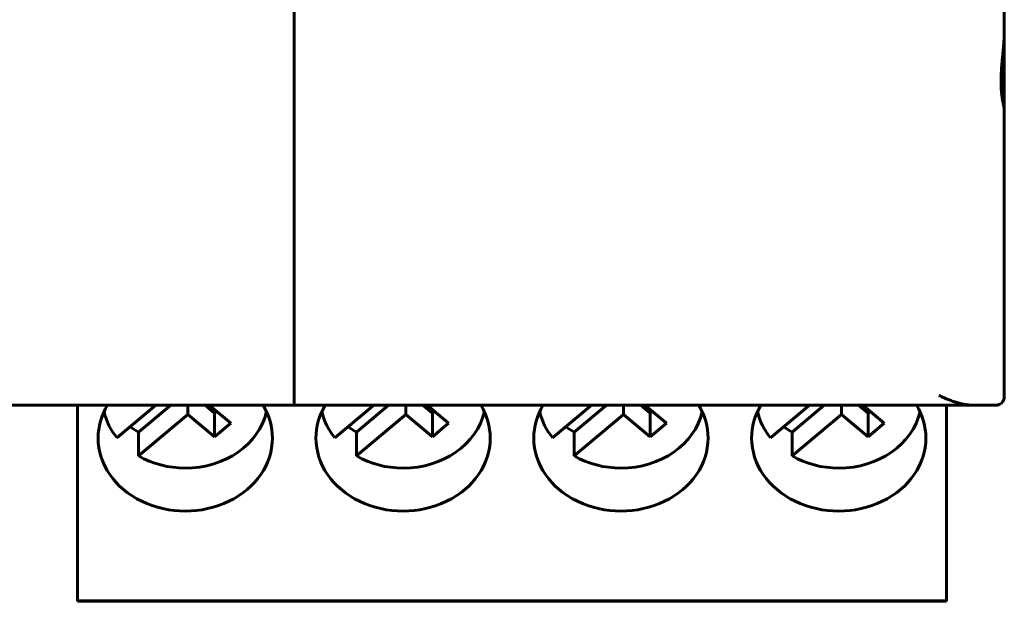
# Model space of a CAD drawing. Header units: millimetres. Extents: x -13 to 39, y -19 to 89.
# Tile 2 of 9: x 16 to 39, y -19 to -6. Entities that reach past the tile are written whole.
import ezdxf

# ---------------------------------------------------------------- set-up
doc = ezdxf.new("R2010")
doc.units = ezdxf.units.MM
doc.linetypes.add('K5LT_BASIC', pattern=[0])

msp = doc.modelspace()

# ---------------------------------------------------------------- linework, layer by layer
at = {"color": 150, "linetype": 'K5LT_BASIC', "lineweight": 60, "true_color": 0x0080ff}
for p, q in [((22.639, -1.962), (22.639, -14.663)), ((38.939, -2.918), (38.939, -6.062)), ((38.939, -7.591), (38.939, -6.062)), ((38.939, -7.887), (38.939, -7.591)), ((38.939, -7.887), (38.939, -14.463)), ((15.089, -14.663), (17.589, -14.663)), ((16.839, -14.663), (15.839, -14.663)), ((16.839, -14.663), (17.089, -14.663)), ((17.589, -14.663), (17.089, -14.663)), ((17.589, -14.663), (17.639, -14.663)), ((17.589, -14.663), (37.689, -14.663)), ((17.664, -19.059), (17.664, -14.662)), ((19.464, -14.662), (18.572, -15.411)), ((19.805, -14.662), (19.067, -15.281)), ((20.2, -14.875), (20.2, -14.662)), ((20.811, -14.844), (20.595, -14.662)), ((20.69, -14.662), (21.184, -15.076)), ((24.464, -14.662), (23.572, -15.411)), ((24.805, -14.662), (24.067, -15.281)), ((25.2, -14.875), (25.2, -14.662)), ((25.811, -14.844), (25.595, -14.662)), ((25.69, -14.662), (26.184, -15.076)), ((29.464, -14.662), (28.572, -15.411)), ((29.805, -14.662), (29.067, -15.281)), ((30.2, -14.875), (30.2, -14.662)), ((30.811, -14.844), (30.595, -14.662)), ((30.69, -14.662), (31.184, -15.076)), ((34.464, -14.662), (33.572, -15.411)), ((34.805, -14.662), (34.067, -15.281)), ((35.2, -14.875), (35.2, -14.662)), ((35.811, -14.844), (35.595, -14.662)), ((35.69, -14.662), (36.184, -15.076)), ((37.614, -19.059), (37.614, -14.662)), ((37.689, -14.663), (38.233, -14.663)), ((38.233, -14.663), (38.189, -14.663)), ((38.233, -14.663), (38.739, -14.663)), ((19.067, -15.826), (20.2, -14.875)), ((20.2, -14.875), (20.811, -15.388)), ((20.811, -14.844), (20.859, -14.804)), ((20.811, -15.388), (20.811, -14.844)), ((24.067, -15.826), (25.2, -14.875)), ((25.2, -14.875), (25.811, -15.388)), ((25.811, -14.844), (25.859, -14.804)), ((25.811, -15.388), (25.811, -14.844)), ((29.067, -15.826), (30.2, -14.875)), ((30.2, -14.875), (30.811, -15.388)), ((30.811, -14.844), (30.859, -14.804)), ((30.811, -15.388), (30.811, -14.844)), ((34.067, -15.826), (35.2, -14.875)), ((35.2, -14.875), (35.811, -15.388)), ((35.811, -14.844), (35.859, -14.804)), ((35.811, -15.388), (35.811, -14.844)), ((20.811, -15.388), (21.184, -15.076)), ((25.811, -15.388), (26.184, -15.076)), ((30.811, -15.388), (31.184, -15.076)), ((35.811, -15.388), (36.184, -15.076)), ((19.067, -15.281), (19.067, -15.826)), ((24.067, -15.281), (24.067, -15.826)), ((29.067, -15.281), (29.067, -15.826)), ((34.067, -15.281), (34.067, -15.826)), ((17.664, -19.059), (17.664, -19.151)), ((37.614, -19.151), (17.664, -19.151)), ((17.664, -19.151), (17.664, -19.163)), ((37.614, -19.163), (17.664, -19.163)), ((37.614, -19.059), (37.614, -19.151)), ((37.614, -19.151), (37.614, -19.163))]:
    msp.add_line(p, q, dxfattribs=at)
msp.add_arc((38.739, -14.463), 0.2, 270, 0, dxfattribs=at)
for centre, major_axis, start_param, end_param in [((20.139, -15.414), (-2, 0), 5.818447, 6.283185), ((20.139, -15.414), (-2, 0), 3.141593, 3.60633), ((25.139, -15.414), (-2, 0), 5.818447, 6.283185), ((25.139, -15.414), (-2, 0), 3.141593, 3.60633), ((30.139, -15.414), (-2, 0), 5.818447, 6.283185), ((30.139, -15.414), (-2, 0), 3.141593, 3.60633), ((35.139, -15.414), (-2, 0), 5.818447, 6.283185), ((35.139, -15.414), (-2, 0), 3.141593, 3.60633), ((20.139, -14.512), (-1.898, 0), 0.187233, 0.599937), ((20.139, -14.512), (1.898, 0), 4.712389, 6.095952), ((25.139, -14.512), (-1.898, 0), 0.187233, 0.599937), ((25.139, -14.512), (1.898, 0), 4.712389, 6.095952), ((30.139, -14.512), (-1.898, 0), 0.187233, 0.599937), ((30.139, -14.512), (1.898, 0), 4.712389, 6.095952), ((35.139, -14.512), (-1.898, 0), 0.187233, 0.599937), ((35.139, -14.512), (1.898, 0), 4.712389, 6.095952), ((20.139, -13.967), (-1.898, 0), 0.842843, 0.970859), ((25.139, -13.967), (-1.898, 0), 0.842843, 0.970859), ((30.139, -13.967), (-1.898, 0), 0.842843, 0.970859), ((35.139, -13.967), (-1.898, 0), 0.842843, 0.970859), ((20.139, -15.414), (-2, 0), 0, 3.141593), ((25.139, -15.414), (-2, 0), 0, 3.141593), ((30.139, -15.414), (-2, 0), 0, 3.141593), ((35.139, -15.414), (-2, 0), 0, 3.141593), ((20.139, -14.512), (1.898, 0), 4.112452, 4.712389), ((25.139, -14.512), (1.898, 0), 4.112452, 4.712389), ((30.139, -14.512), (1.898, 0), 4.112452, 4.712389), ((35.139, -14.512), (1.898, 0), 4.112452, 4.712389)]:
    msp.add_ellipse(centre, major_axis=major_axis, ratio=0.838793, start_param=start_param, end_param=end_param, dxfattribs=at)
for points, knots in [([(38.939, -7.887), (38.939, -7.885), (38.939, -7.879), (38.938, -7.87), (38.936, -7.859), (38.934, -7.847), (38.932, -7.832), (38.928, -7.815), (38.924, -7.793), (38.919, -7.772), (38.915, -7.751), (38.911, -7.731), (38.907, -7.71), (38.903, -7.688), (38.899, -7.665), (38.895, -7.641), (38.891, -7.616), (38.888, -7.59), (38.884, -7.563), (38.881, -7.536), (38.877, -7.507), (38.874, -7.474), (38.871, -7.436), (38.868, -7.394), (38.866, -7.353), (38.865, -7.316), (38.864, -7.281), (38.864, -7.246), (38.864, -7.209), (38.864, -7.168), (38.866, -7.121), (38.868, -7.067), (38.871, -6.996), (38.877, -6.902), (38.887, -6.786), (38.898, -6.674), (38.906, -6.585), (38.912, -6.522), (38.917, -6.472), (38.921, -6.425), (38.924, -6.38), (38.928, -6.334), (38.931, -6.289), (38.934, -6.243), (38.936, -6.198), (38.937, -6.152), (38.938, -6.107), (38.939, -6.077), (38.939, -6.062)], [0, 0, 0, 0, 0.017541, 0.035101, 0.052684, 0.070275, 0.087859, 0.111288, 0.13475, 0.158214, 0.175793, 0.193379, 0.210952, 0.228527, 0.246091, 0.263663, 0.281217, 0.298795, 0.316348, 0.333914, 0.351469, 0.369044, 0.392478, 0.41592, 0.439354, 0.45692, 0.474484, 0.49204, 0.509598, 0.529086, 0.550541, 0.575904, 0.60331, 0.646617, 0.700131, 0.751939, 0.788158, 0.810549, 0.831012, 0.849615, 0.868238, 0.886949, 0.905711, 0.924544, 0.943391, 0.962263, 0.981143, 1, 1, 1, 1]), ([(38.233, -14.663), (38.218, -14.663), (38.186, -14.662), (38.138, -14.658), (38.084, -14.652), (38.023, -14.642), (37.952, -14.627), (37.872, -14.606), (37.787, -14.58), (37.698, -14.548), (37.617, -14.516), (37.548, -14.486), (37.491, -14.46), (37.456, -14.443), (37.439, -14.435)], [0, 0, 0, 0, 0.062383, 0.124924, 0.187528, 0.270931, 0.361273, 0.458511, 0.569613, 0.680679, 0.791729, 0.868072, 0.937502, 1, 1, 1, 1])]:
    msp.add_open_spline(points, degree=3, knots=knots, dxfattribs=at)

doc.saveas('drawing.dxf')
